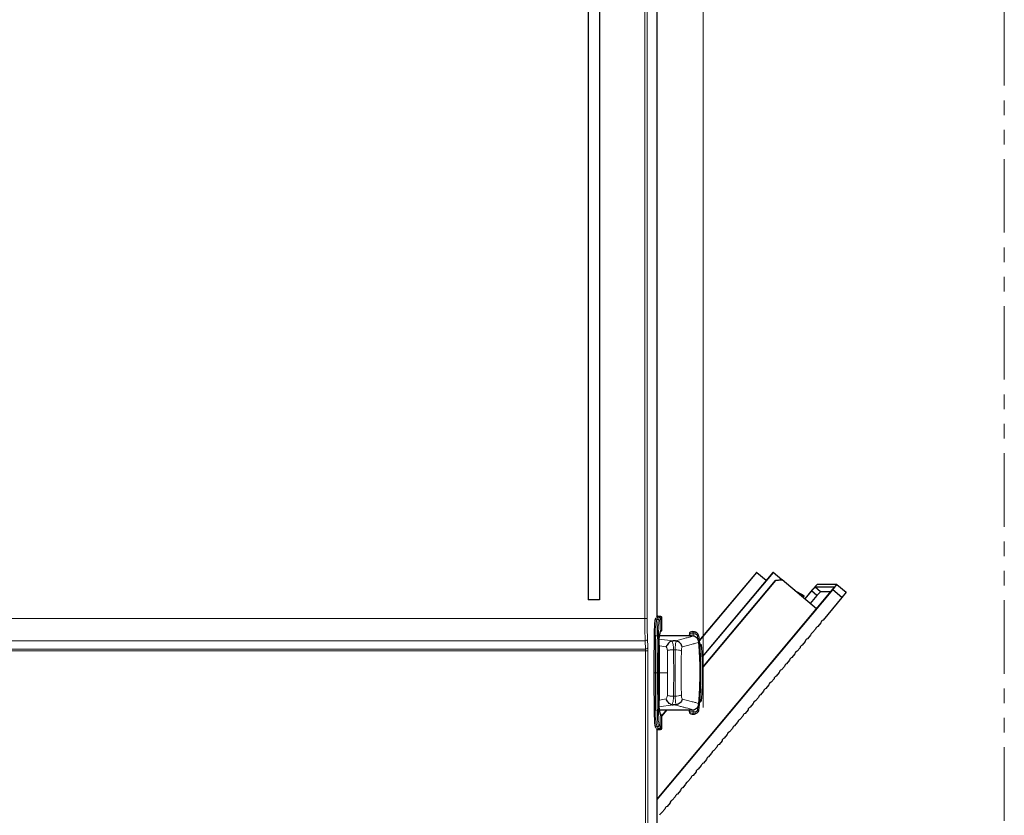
# Model space of a CAD drawing. Header units: millimetres. Extents: x 0 to 4205, y 0 to 2970.
# Tile 84 of 87: x 3145 to 3570, y 1835 to 2179. Entities that reach past the tile are written whole.
import ezdxf

# ---------------------------------------------------------------- set-up
doc = ezdxf.new("R2010")
doc.units = ezdxf.units.MM
doc.header["$LTSCALE"] = 5
doc.linetypes.add('PHANTOM', pattern=[12.7, 6.35, -1.27, 1.27, -1.27, 1.27, -1.27])
doc.styles.add('SLDTEXTSTYLE0', font='TXT', dxfattribs={"width": 0.605})
doc.dimstyles.new('SLDDIMSTYLE0', dxfattribs={"dimtxt": 12.841593, "dimasz": 16.5, "dimexe": 0, "dimexo": 0.0625, "dimgap": 3.210398, "dimtad": 1, "dimdec": 0, "dimrnd": 1e-09, "dimzin": 12, "dimdsep": 46, "dimtxsty": 'SLDTEXTSTYLE0', "dimsah": 1, "dimcen": 0.09, "dimadec": 0, "dimazin": 3, "dimtfac": 1, "dimtdec": 1, "dimtofl": 0, "dimtmove": 0, "dimatfit": 3, "dimfxl": 0, "dimfrac": 2, "dimtolj": 1, "dimtzin": 12, "dimarcsym": 0})

# ---------------------------------------------------------------- blocks, each defined once
blk = doc.blocks.new('_D')
at = {"color": 7, "linetype": 'Continuous', "lineweight": 0}
for p, q in [((3135.64, 2801.25), (3131.23, 2801.25)), ((3131.23, 2801.25), (3131.23, 2781.53)), ((3169.94, 2801.25), (3174.35, 2801.25)), ((3174.35, 2801.25), (3174.35, 2781.53)), ((2865.46, 1769.17), (2865.46, 2783.59)), ((3131.23, 2781.53), (3135.64, 2781.53)), ((3174.35, 2781.53), (3169.94, 2781.53)), ((3440.12, 1908.42), (3440.12, 2783.59)), ((2865.46, 2778.59), (3440.12, 2778.59))]:
    blk.add_line(p, q, dxfattribs=at)
at = {"color": 7, "linetype": 'Continuous', "lineweight": 18}
for points in [[(2865.46, 2778.59), (2881.96, 2776.09), (2881.96, 2781.09)], [(3440.12, 2778.59), (3423.62, 2781.09), (3423.62, 2776.09)]]:
    blk.add_solid(points, dxfattribs=at)
at = {"color": 7, "linetype": 'Continuous', "lineweight": 18, "char_height": 13.229, "attachment_point": 1, "style": 'SLDTEXTSTYLE0'}
for s, insert in [('575', (3138.09, 2821.24)), ('22,6', (3135.64, 2798.58))]:
    blk.add_mtext(s, dxfattribs=dict(at, insert=insert))

msp = doc.modelspace()

# ---------------------------------------------------------------- linework, layer by layer
at = {"color": 7, "linetype": 'PHANTOM', "lineweight": 18}
for p, q in [((3570.26, 2626.6), (3570.26, 1676.69)), ((3440.12, 1908.42), (3440.12, 1881.76))]:
    msp.add_line(p, q, dxfattribs=at)
at = {"color": 7, "linetype": 'Continuous', "lineweight": 25}
for p, q in [((3390.47, 2533.64), (3390.47, 1928.21)), ((3395.47, 2533.64), (3395.47, 1928.21)), ((3420.26, 1921.38), (3420.26, 2381.96)), ((3420.38, 1921.5), (3420.38, 2381.84)), ((3463.26, 1940.12), (3438.49, 1910.54)), ((3438.5, 1910.48), (3463.32, 1940.12)), ((3470.38, 1940.12), (3439.76, 1903.57)), ((3470.31, 1940.12), (3439.76, 1903.64)), ((3463.32, 1940.12), (3463.26, 1940.12)), ((3463.32, 1940.12), (3467.43, 1936.68)), ((3470.38, 1940.12), (3470.31, 1940.12)), ((3474.2, 1936.91), (3470.38, 1940.12)), ((3439.99, 1899.11), (3471.45, 1936.66)), ((3471.39, 1936.66), (3439.99, 1899.17)), ((3471.39, 1936.66), (3474.2, 1936.91)), ((3471.45, 1936.66), (3471.39, 1936.66)), ((3474.26, 1936.91), (3471.45, 1936.66)), ((3474.2, 1936.91), (3474.26, 1936.91)), ((3489.21, 1924.34), (3474.26, 1936.91)), ((3420.38, 1842.06), (3496.17, 1932.55)), ((3420.38, 1842.17), (3495.68, 1932.07)), ((3483.82, 1929.96), (3479.68, 1932.35)), ((3487.32, 1932.55), (3484.07, 1928.67)), ((3487.01, 1932.07), (3484.12, 1928.62)), ((3488.5, 1933.7), (3487.01, 1932.07)), ((3489.31, 1930.15), (3487.01, 1932.07)), ((3489.43, 1934.85), (3487.32, 1932.55)), ((3496.91, 1933.7), (3488.5, 1933.7)), ((3490.8, 1931.77), (3488.5, 1933.7)), ((3490.8, 1931.77), (3489.31, 1930.15)), ((3497.91, 1934.85), (3489.43, 1934.85)), ((3495.43, 1931.77), (3490.8, 1931.77)), ((3495.68, 1932.07), (3496.91, 1933.7)), ((3496.17, 1932.55), (3497.91, 1934.85)), ((3500.15, 1929.21), (3496.17, 1932.55)), ((3497.91, 1934.85), (3501.89, 1931.51)), ((3501.89, 1931.51), (3500.15, 1929.21)), ((3395.47, 1928.21), (3390.47, 1928.21)), ((3483.6, 1929.65), (3483.4, 1929.39)), ((3489.31, 1930.15), (3486.41, 1926.69)), ((3500.15, 1929.21), (3491.97, 1919.44)), ((3421.6, 1921.12), (3420.57, 1921.15)), ((3421.46, 1920.88), (3420.76, 1920.88)), ((3421.9, 1920.97), (3420.87, 1921)), ((3421.96, 1920.38), (3421.96, 1915.16)), ((3422.38, 1915.02), (3422.38, 1920.47)), ((3491.01, 1918.29), (3489.72, 1916.76)), ((3422.38, 1915.02), (3421.75, 1914.38)), ((3434.41, 1913.89), (3434.09, 1912.91)), ((3436.39, 1914.46), (3435.47, 1914.51)), ((3488.76, 1915.61), (3487.48, 1914.08)), ((3435.18, 1912.67), (3421.38, 1912.67)), ((3434.49, 1912.67), (3421.38, 1912.67)), ((3428.22, 1910.48), (3427.25, 1910.48)), ((3428.22, 1910.48), (3428.55, 1910.46)), ((3434.07, 1912.69), (3434.06, 1912.67)), ((3438.34, 1909.83), (3438.3, 1910.24)), ((3438.36, 1909.84), (3438.34, 1909.84)), ((3484.27, 1910.25), (3482.98, 1908.71)), ((3486.52, 1912.93), (3485.23, 1911.4)), ((3421.24, 1907.53), (3421.24, 1885.81)), ((3438.71, 1909.06), (3438.4, 1909.06)), ((3439.41, 1908.59), (3439.42, 1908.59)), ((3482.02, 1907.57), (3480.74, 1906.03)), ((3477.53, 1902.21), (3476.25, 1900.67)), ((3479.78, 1904.89), (3478.49, 1903.35)), ((3438.91, 1895.45), (3438.91, 1897.89)), ((3438.91, 1895.46), (3438.91, 1897.88)), ((3473.04, 1896.84), (3471.76, 1895.31)), ((3475.29, 1899.52), (3474, 1897.99)), ((3470.8, 1894.16), (3469.51, 1892.63)), ((3466.31, 1888.8), (3465.02, 1887.26)), ((3468.55, 1891.48), (3467.27, 1889.95)), ((3438.65, 1884.33), (3438.23, 1880.66)), ((3438.41, 1884.4), (3438.44, 1884.32)), ((3438.44, 1884.32), (3438.67, 1884.33)), ((3464.06, 1886.12), (3462.77, 1884.58)), ((3421.38, 1880.67), (3435.18, 1880.67)), ((3422.38, 1878.08), (3424.55, 1880.67)), ((3424.49, 1880.67), (3422.38, 1878.16)), ((3428.22, 1882.85), (3427.25, 1882.85)), ((3428.22, 1882.85), (3428.55, 1882.88)), ((3434.07, 1880.65), (3434.06, 1880.67)), ((3434.11, 1880.35), (3434.41, 1879.46)), ((3438.3, 1883.1), (3438.35, 1883.51)), ((3438.34, 1883.5), (3438.36, 1883.5)), ((3459.57, 1880.76), (3458.28, 1879.22)), ((3461.81, 1883.44), (3460.53, 1881.9)), ((3422.38, 1878.32), (3421.75, 1878.96)), ((3421.96, 1878.18), (3421.96, 1872.96)), ((3422.38, 1872.87), (3422.38, 1878.32)), ((3435.47, 1878.83), (3436.39, 1878.88)), ((3457.32, 1878.07), (3456.04, 1876.54)), ((3420.26, 1716.72), (3420.26, 1871.96)), ((3420.38, 1716.65), (3420.38, 1871.84)), ((3420.57, 1872.19), (3421.6, 1872.22)), ((3421.46, 1872.46), (3420.76, 1872.46)), ((3421.9, 1872.37), (3420.87, 1872.34)), ((3421.55, 1872.22), (3421.6, 1872.23)), ((3452.83, 1872.71), (3451.55, 1871.18)), ((3455.08, 1875.39), (3453.79, 1873.86)), ((3448.34, 1867.35), (3447.06, 1865.82)), ((3450.59, 1870.03), (3449.3, 1868.5)), ((3446.1, 1864.67), (3444.81, 1863.13)), ((3441.6, 1859.31), (3440.32, 1857.77)), ((3443.85, 1861.99), (3442.56, 1860.45)), ((3439.36, 1856.63), (3438.07, 1855.09)), ((3434.87, 1851.26), (3433.58, 1849.73)), ((3437.11, 1853.94), (3435.83, 1852.41)), ((3430.38, 1845.9), (3429.09, 1844.37)), ((3432.62, 1848.58), (3431.34, 1847.05)), ((3428.13, 1843.22), (3426.85, 1841.69)), ((3423.64, 1837.86), (3422.35, 1836.32)), ((3425.89, 1840.54), (3424.6, 1839))]:
    msp.add_line(p, q, dxfattribs=at)
at = {"color": 8, "linetype": 'Continuous', "lineweight": 18}
for p, q in [((3415, 1920.19), (3415, 2534.33)), ((3416, 2534.33), (3416, 1920.19)), ((3483.6, 1929.65), (3481.35, 1930.95)), ((3482.89, 1929.65), (3483.4, 1929.39)), ((2885.66, 1920.19), (3415, 1920.19)), ((3416, 1920.19), (3415, 1920.19)), ((3420.89, 1919.77), (3420.19, 1919.77)), ((3415.15, 1910.61), (2885.51, 1910.61)), ((3415.32, 1906.97), (3415.15, 1910.61)), ((3416.15, 1911.4), (3416.32, 1907.77)), ((3420.41, 1912.7), (3419.67, 1912.7)), ((3421.08, 1911.3), (3427.25, 1910.48)), ((3434.34, 1912.67), (3434.34, 1913.52)), ((3435.87, 1913.52), (3434.34, 1913.52)), ((3435.87, 1913.52), (3435.87, 1912.56)), ((3437.77, 1912.55), (3437.94, 1911.13)), ((3415.35, 1906.17), (2885.31, 1906.17)), ((2885.34, 1906.97), (3415.32, 1906.97)), ((3415.35, 1906.17), (3416.35, 1906.17)), ((3415.35, 1720.63), (3415.35, 1906.17)), ((3416.35, 1906.17), (3416.35, 1720.63)), ((3421.27, 1908.4), (3424.19, 1907.88)), ((3428.13, 1906.72), (3427.41, 1906.72)), ((3420.29, 1896.67), (3419.55, 1896.67)), ((3421.35, 1896.67), (3424.78, 1896.67)), ((3424.19, 1885.46), (3421.27, 1884.93)), ((3428.13, 1886.62), (3427.41, 1886.62)), ((3420.41, 1880.64), (3419.67, 1880.64)), ((3427.25, 1882.85), (3421.08, 1882.03)), ((3434.34, 1879.82), (3434.34, 1880.67)), ((3434.34, 1879.82), (3435.87, 1879.82)), ((3435.87, 1880.75), (3435.87, 1879.82)), ((3437.96, 1882.37), (3437.77, 1880.79)), ((3420.89, 1873.57), (3420.19, 1873.57))]:
    msp.add_line(p, q, dxfattribs=at)
at = {"color": 8, "linetype": 'Continuous', "lineweight": 18, "flags": 128}
for points in [[(3419.67, 1912.7), (3419.58, 1912.7), (3419.49, 1912.71), (3419.4, 1912.73), (3419.33, 1912.76), (3419.26, 1912.79), (3419.22, 1912.82), (3419.19, 1912.86), (3419.17, 1912.9)], [(3420.91, 1912.5), (3420.89, 1912.53), (3420.86, 1912.57), (3420.82, 1912.61), (3420.75, 1912.64), (3420.68, 1912.66), (3420.59, 1912.68), (3420.5, 1912.69), (3420.41, 1912.7)], [(3424.73, 1906.36), (3424.74, 1905.18), (3424.75, 1903.99), (3424.76, 1902.78), (3424.77, 1901.57), (3424.78, 1900.35), (3424.78, 1899.13), (3424.78, 1897.9), (3424.78, 1896.67)], [(3427.41, 1906.72), (3427.43, 1904.26), (3427.45, 1901.75), (3427.46, 1899.22), (3427.46, 1896.67), (3427.46, 1894.12), (3427.45, 1891.59), (3427.43, 1889.08), (3427.41, 1886.62)], [(3419.55, 1896.67), (3419.46, 1896.67), (3419.37, 1896.67), (3419.28, 1896.67), (3419.21, 1896.67), (3419.14, 1896.67), (3419.1, 1896.67), (3419.07, 1896.67), (3419.05, 1896.67)], [(3420.79, 1896.67), (3420.78, 1896.67), (3420.75, 1896.67), (3420.7, 1896.67), (3420.64, 1896.67), (3420.56, 1896.67), (3420.48, 1896.67), (3420.39, 1896.67), (3420.29, 1896.67)], [(3424.78, 1896.67), (3424.78, 1895.44), (3424.78, 1894.21), (3424.78, 1892.99), (3424.77, 1891.77), (3424.76, 1890.55), (3424.75, 1889.35), (3424.74, 1888.16), (3424.73, 1886.97)], [(3419.67, 1880.64), (3419.58, 1880.64), (3419.49, 1880.63), (3419.4, 1880.61), (3419.33, 1880.58), (3419.26, 1880.55), (3419.22, 1880.52), (3419.19, 1880.48), (3419.17, 1880.44)], [(3420.91, 1880.85), (3420.89, 1880.81), (3420.86, 1880.77), (3420.82, 1880.74), (3420.75, 1880.7), (3420.68, 1880.68), (3420.59, 1880.66), (3420.5, 1880.65), (3420.41, 1880.64)]]:
    msp.add_lwpolyline(points, dxfattribs=at)
at = {"color": 8, "linetype": 'Continuous', "lineweight": 18}
for centre, radius, start, end in [((3420.19, 1920.28), 0.501, 180.3177, 269.8888), ((3420.89, 1919.27), 0.501, 0.3177, 89.8888), ((3415.22, 1911.54), 0.94, 265.7392, 351.5191), ((3415.39, 1907.91), 0.94, 265.7392, 351.5191), ((3420.19, 1873.07), 0.501, 90.1112, 179.6823), ((3420.89, 1874.07), 0.501, 270.1112, 359.6823)]:
    msp.add_arc(centre, radius, start, end, dxfattribs=at)
at = {"color": 7, "linetype": 'Continuous', "lineweight": 25}
for centre, radius, start, end in [((3492.48, 1918.03), 1.5, 110.1353, 169.97), ((3487.99, 1912.67), 1.5, 110.1353, 169.97), ((3490.24, 1915.35), 1.5, 110.1353, 169.97), ((3403.37, 1907.96), 17.88, 358.6152, 4.997), ((3485.75, 1909.99), 1.5, 110.1353, 169.97), ((3481.26, 1904.63), 1.5, 110.1353, 169.97), ((3483.5, 1907.31), 1.5, 110.1353, 169.97), ((3479.01, 1901.94), 1.5, 110.1353, 169.97), ((3474.52, 1896.58), 1.5, 110.1353, 169.97), ((3476.76, 1899.26), 1.5, 110.1353, 169.97), ((3470.03, 1891.22), 1.5, 110.1353, 169.97), ((3472.27, 1893.9), 1.5, 110.1353, 169.97), ((3467.78, 1888.54), 1.5, 110.1353, 169.97), ((3403.37, 1885.38), 17.88, 355.003, 1.3848), ((3463.29, 1883.18), 1.5, 110.1353, 169.97), ((3465.54, 1885.86), 1.5, 110.1353, 169.97), ((3461.05, 1880.5), 1.5, 110.1353, 169.97), ((3456.55, 1875.13), 1.5, 110.1353, 169.97), ((3458.8, 1877.81), 1.5, 110.1353, 169.97), ((3454.31, 1872.45), 1.5, 110.1353, 169.97), ((3449.82, 1867.09), 1.5, 110.1353, 169.97), ((3452.06, 1869.77), 1.5, 110.1353, 169.97), ((3445.33, 1861.73), 1.5, 110.1353, 169.97), ((3447.57, 1864.41), 1.5, 110.1353, 169.97), ((3443.08, 1859.05), 1.5, 110.1353, 169.97), ((3438.59, 1853.68), 1.5, 110.1353, 169.97), ((3440.84, 1856.36), 1.5, 110.1353, 169.97), ((3436.34, 1851), 1.5, 110.1353, 169.97), ((3431.85, 1845.64), 1.5, 110.1353, 169.97), ((3434.1, 1848.32), 1.5, 110.1353, 169.97), ((3427.36, 1840.28), 1.5, 110.1353, 169.97), ((3429.61, 1842.96), 1.5, 110.1353, 169.97), ((3425.12, 1837.6), 1.5, 110.1353, 169.97), ((3422.87, 1834.92), 1.5, 110.1353, 169.97)]:
    msp.add_arc(centre, radius, start, end, dxfattribs=at)
for centre, major_axis, ratio, start_param, end_param in [((3483.59, 1929.59), (0.33, 0.392), 0.04561, 2.132712, 2.459393), ((3483.3, 1929.34), (0.523, 0.622), 0.046058, 5.27402, 6.321899)]:
    msp.add_ellipse(centre, major_axis=major_axis, ratio=ratio, start_param=start_param, end_param=end_param, dxfattribs=at)
at = {"color": 8, "linetype": 'Continuous', "lineweight": 18}
for centre, major_axis, ratio, start_param, end_param in [((3415.38, 1920.19), (0, 12), 0.032011, 1.570796, 2.495821), ((3416.38, 1920.19), (0, 11), 0.034921, 1.570796, 2.495821), ((3420.75, 1588.67), (0, 333), 0.034921, 0.042181, 0.091739), ((3421.25, 1588.67), (0, 332.5), 0.034973, 0.042192, 0.091739), ((3421.95, 1588.67), (0, 332.5), 0.034868, 0.042192, 0.091739), ((3422.45, 1588.67), (0, 332), 0.034921, 0.042203, 0.091739), ((3415.28, 1906.17), (0, 1), 0.069842, 4.712389, 5.637413), ((3416.28, 1906.17), (0, 2), 0.034921, 4.712389, 5.637413), ((3420.75, 2204.67), (0, 333), 0.034921, 3.049854, 3.099412), ((3421.25, 2204.67), (0, 332.5), 0.034973, 3.049854, 3.099401), ((3421.95, 2204.67), (0, 332.5), 0.034868, 3.049854, 3.099401), ((3422.45, 2204.67), (0, 332), 0.034921, 3.049854, 3.09939)]:
    msp.add_ellipse(centre, major_axis=major_axis, ratio=ratio, start_param=start_param, end_param=end_param, dxfattribs=at)
at = {"color": 7, "linetype": 'Continuous', "lineweight": 25}
for points, knots in [([(3419.17, 1912.9), (3419.19, 1913.89), (3419.23, 1915.86), (3419.32, 1917.75), (3419.42, 1918.9), (3419.54, 1919.79), (3419.63, 1920.08), (3419.69, 1920.27)], [0, 0, 0, 0, 0.1959804, 0.391396, 0.5459197, 0.7009275, 1, 1, 1, 1]), ([(3420.26, 1921.38), (3420.27, 1921.32), (3420.28, 1921.21), (3420.36, 1921.06), (3420.49, 1920.95), (3420.63, 1920.89), (3420.72, 1920.88), (3420.76, 1920.88)], [0, 0, 0, 0, 0.214846, 0.429701, 0.644354, 0.858876, 1, 1, 1, 1]), ([(3420.87, 1921), (3420.81, 1921.01), (3420.7, 1921.03), (3420.55, 1921.12), (3420.44, 1921.25), (3420.39, 1921.39), (3420.38, 1921.47), (3420.38, 1921.5)], [0, 0, 0, 0, 0.21972, 0.439435, 0.659252, 0.879075, 1, 1, 1, 1]), ([(3421.46, 1920.88), (3421.52, 1920.87), (3421.63, 1920.86), (3421.78, 1920.77), (3421.89, 1920.65), (3421.95, 1920.51), (3421.96, 1920.41), (3421.96, 1920.38)], [0, 0, 0, 0, 0.2146951, 0.4293971, 0.6439527, 0.8584918, 1, 1, 1, 1]), ([(3422.13, 1920.9), (3422.02, 1920.98), (3421.88, 1921.08), (3421.75, 1921.08), (3421.71, 1921.09)], [0, 0, 0, 0, 0.722449, 1, 1, 1, 1]), ([(3422.38, 1920.47), (3422.38, 1920.52), (3422.37, 1920.64), (3422.28, 1920.79), (3422.15, 1920.9), (3422.02, 1920.96), (3421.93, 1920.96), (3421.9, 1920.97)], [0, 0, 0, 0, 0.219616, 0.439225, 0.658977, 0.878816, 1, 1, 1, 1]), ([(3422.2, 1920.85), (3422.2, 1920.86), (3422.19, 1920.87), (3422.17, 1920.88), (3422.16, 1920.88)], [0, 0, 0, 0, 0.5392596, 1, 1, 1, 1]), ([(3421.41, 1912.99), (3421.48, 1913.31), (3421.66, 1914.13), (3421.85, 1914.77), (3421.96, 1915.16)], [0, 0, 0, 0, 0.379623, 1, 1, 1, 1]), ([(3434.34, 1913.52), (3434.35, 1913.66), (3434.38, 1913.92), (3434.61, 1914.25), (3434.94, 1914.48), (3435.21, 1914.51), (3435.34, 1914.52)], [0, 0, 0, 0, 0.2499847, 0.5, 0.7500153, 1, 1, 1, 1]), ([(3435.34, 1914.52), (3435.37, 1914.52), (3435.42, 1914.53), (3435.46, 1914.51), (3435.47, 1914.51)], [0, 0, 0, 0, 0.822663, 1, 1, 1, 1]), ([(3435.45, 1914.51), (3435.58, 1914.51), (3435.85, 1914.49), (3436.12, 1914.48), (3436.25, 1914.47)], [0, 0, 0, 0, 0.499291, 1, 1, 1, 1]), ([(3438.2, 1912.65), (3438.15, 1912.88), (3438.05, 1913.34), (3437.63, 1913.88), (3437.1, 1914.27), (3436.7, 1914.36), (3436.49, 1914.4)], [0, 0, 0, 0, 0.256711, 0.506272, 0.751959, 1, 1, 1, 1]), ([(3419.05, 1896.67), (3419.06, 1898.07), (3419.06, 1900.88), (3419.08, 1905.01), (3419.12, 1909.05), (3419.16, 1911.61), (3419.17, 1912.9)], [0, 0, 0, 0, 0.251792, 0.503587, 0.750462, 1, 1, 1, 1]), ([(3421.04, 1896.67), (3421.04, 1898.17), (3421.04, 1901.14), (3421.07, 1905.53), (3421.11, 1908.31), (3421.13, 1909.71)], [0, 0, 0, 0, 0.33597, 0.666265, 1, 1, 1, 1]), ([(3421.27, 1908.4), (3421.26, 1908.63), (3421.25, 1909.1), (3421.23, 1909.85), (3421.17, 1910.85), (3421.12, 1911.12), (3421.08, 1911.3)], [0, 0, 0, 0, 0.12538, 0.251284, 0.501615, 1, 1, 1, 1]), ([(3421.13, 1909.71), (3421.13, 1909.83), (3421.13, 1910.21), (3421.16, 1910.9), (3421.2, 1911.46), (3421.23, 1911.8), (3421.25, 1911.99), (3421.28, 1912.27), (3421.32, 1912.55), (3421.37, 1912.82), (3421.4, 1912.94), (3421.41, 1912.99)], [0, 0, 0, 0, 0.044349, 0.137238, 0.323156, 0.440914, 0.470333, 0.529174, 0.764643, 0.882323, 1, 1, 1, 1]), ([(3426.62, 1910.41), (3426.36, 1910.31), (3425.85, 1910.1), (3425.16, 1909.51), (3424.58, 1908.76), (3424.32, 1908.17), (3424.19, 1907.88)], [0, 0, 0, 0, 0.25324, 0.500334, 0.750349, 1, 1, 1, 1]), ([(3426.62, 1910.41), (3426.72, 1910.43), (3426.91, 1910.48), (3427.14, 1910.48), (3427.25, 1910.48)], [0, 0, 0, 0, 0.498101, 1, 1, 1, 1]), ([(3431.17, 1907.91), (3431.09, 1908.17), (3430.92, 1908.72), (3430.38, 1909.5), (3429.58, 1910.18), (3428.9, 1910.36), (3428.55, 1910.46)], [0, 0, 0, 0, 0.211513, 0.449617, 0.712945, 1, 1, 1, 1]), ([(3438.34, 1909.99), (3438.23, 1910.39), (3438.03, 1911.18), (3437.22, 1912.03), (3436.26, 1912.56), (3435.57, 1912.63), (3435.22, 1912.67)], [0, 0, 0, 0, 0.252508, 0.502908, 0.751789, 1, 1, 1, 1]), ([(3438.2, 1912.65), (3438.2, 1912.65), (3438.23, 1912.67), (3438.23, 1912.67), (3438.23, 1912.68)], [0, 0, 0, 0, 0.05752, 1, 1, 1, 1]), ([(3438.23, 1912.68), (3438.32, 1911.96), (3438.47, 1910.75), (3438.6, 1909.54), (3438.65, 1909.06)], [0, 0, 0, 0, 0.5979828, 1, 1, 1, 1]), ([(3438.6, 1906.09), (3438.56, 1906.62), (3438.49, 1907.67), (3438.41, 1908.87), (3438.37, 1909.68), (3438.36, 1909.78), (3438.36, 1909.84)], [0, 0, 0, 0, 0.249434, 0.499076, 0.749008, 1, 1, 1, 1]), ([(3421.35, 1896.67), (3421.35, 1898.69), (3421.34, 1902.73), (3421.29, 1906.51), (3421.27, 1908.4)], [0, 0, 0, 0, 0.4999674, 1, 1, 1, 1]), ([(3438.91, 1897.89), (3438.89, 1899.29), (3438.85, 1902.08), (3438.68, 1904.76), (3438.6, 1906.09)], [0, 0, 0, 0, 0.499965, 1, 1, 1, 1]), ([(3438.71, 1909.06), (3438.86, 1909.05), (3439.02, 1909.05), (3439, 1909.05), (3439, 1909.05)], [0, 0, 0, 0, 0.939603, 1, 1, 1, 1]), ([(3439.52, 1908.59), (3439.49, 1908.68), (3439.41, 1908.98), (3439.16, 1908.99), (3438.98, 1909)], [0, 0, 0, 0, 0.307663, 1, 1, 1, 1]), ([(3439.5, 1884.63), (3439.81, 1888.65), (3440.42, 1896.69), (3439.81, 1904.73), (3439.5, 1908.75)], [0, 0, 0, 0, 0.500002, 1, 1, 1, 1]), ([(3419.17, 1880.44), (3419.16, 1881.74), (3419.12, 1884.34), (3419.08, 1888.4), (3419.06, 1892.52), (3419.06, 1895.28), (3419.05, 1896.67)], [0, 0, 0, 0, 0.251793, 0.503586, 0.750462, 1, 1, 1, 1]), ([(3421.13, 1883.63), (3421.11, 1885), (3421.07, 1887.72), (3421.04, 1892.11), (3421.04, 1895.11), (3421.04, 1896.67)], [0, 0, 0, 0, 0.327717, 0.650165, 1, 1, 1, 1]), ([(3421.27, 1884.93), (3421.29, 1886.83), (3421.34, 1890.61), (3421.35, 1894.65), (3421.35, 1896.67)], [0, 0, 0, 0, 0.500033, 1, 1, 1, 1]), ([(3438.6, 1887.26), (3438.68, 1888.6), (3438.84, 1891.28), (3438.89, 1894.06), (3438.91, 1895.45)], [0, 0, 0, 0, 0.500897, 1, 1, 1, 1]), ([(3421.16, 1882.62), (3421.17, 1882.68), (3421.19, 1882.85), (3421.23, 1883.5), (3421.25, 1884.24), (3421.26, 1884.71), (3421.27, 1884.93)], [0, 0, 0, 0, 0.208748, 0.603908, 0.811656, 1, 1, 1, 1]), ([(3426.62, 1882.93), (3426.37, 1883.03), (3425.87, 1883.22), (3425.18, 1883.81), (3424.59, 1884.56), (3424.32, 1885.16), (3424.19, 1885.46)], [0, 0, 0, 0, 0.24525, 0.493572, 0.745107, 1, 1, 1, 1]), ([(3431.17, 1885.43), (3431.07, 1885.11), (3430.87, 1884.49), (3430.25, 1883.7), (3429.46, 1883.11), (3428.85, 1882.95), (3428.55, 1882.88)], [0, 0, 0, 0, 0.256497, 0.500407, 0.753241, 1, 1, 1, 1]), ([(3438.36, 1883.58), (3438.36, 1883.62), (3438.37, 1883.72), (3438.41, 1884.48), (3438.49, 1885.68), (3438.56, 1886.73), (3438.6, 1887.26)], [0, 0, 0, 0, 0.188753, 0.458864, 0.728961, 1, 1, 1, 1]), ([(3438.67, 1884.33), (3438.7, 1884.33), (3438.8, 1884.34), (3439.23, 1884.3), (3439.4, 1884.6), (3439.48, 1884.74)], [0, 0, 0, 0, 0.228011, 0.640085, 1, 1, 1, 1]), ([(3419.69, 1873.07), (3419.64, 1873.2), (3419.55, 1873.48), (3419.44, 1874.22), (3419.35, 1875.3), (3419.27, 1876.76), (3419.21, 1878.56), (3419.18, 1880.01), (3419.17, 1880.44)], [0, 0, 0, 0, 0.221607, 0.44358, 0.581512, 0.719096, 0.916166, 1, 1, 1, 1]), ([(3421.41, 1880.35), (3421.39, 1880.46), (3421.35, 1880.62), (3421.29, 1881), (3421.24, 1881.41), (3421.18, 1882.11), (3421.14, 1882.76), (3421.13, 1883.37), (3421.13, 1883.63)], [0, 0, 0, 0, 0.229196, 0.305534, 0.607924, 0.764917, 0.90267, 1, 1, 1, 1]), ([(3421.96, 1878.18), (3421.85, 1878.57), (3421.66, 1879.21), (3421.48, 1880.03), (3421.41, 1880.35)], [0, 0, 0, 0, 0.620375, 1, 1, 1, 1]), ([(3426.62, 1882.93), (3426.72, 1882.9), (3426.91, 1882.86), (3427.14, 1882.85), (3427.25, 1882.85)], [0, 0, 0, 0, 0.498101, 1, 1, 1, 1]), ([(3435.34, 1878.82), (3435.21, 1878.84), (3434.94, 1878.87), (3434.61, 1879.1), (3434.38, 1879.42), (3434.35, 1879.69), (3434.34, 1879.82)], [0, 0, 0, 0, 0.2499847, 0.5, 0.7500153, 1, 1, 1, 1]), ([(3435.23, 1880.67), (3435.49, 1880.69), (3435.99, 1880.72), (3436.9, 1881.07), (3437.94, 1881.93), (3438.2, 1882.85), (3438.33, 1883.32)], [0, 0, 0, 0, 0.2497771, 0.4967172, 0.7457365, 1, 1, 1, 1]), ([(3438.23, 1880.66), (3438.16, 1880.41), (3438.04, 1879.91), (3437.54, 1879.34), (3436.99, 1878.99), (3436.6, 1878.93), (3436.44, 1878.91)], [0, 0, 0, 0, 0.282656, 0.55353, 0.815889, 1, 1, 1, 1]), ([(3436.49, 1878.94), (3436.69, 1878.98), (3437.1, 1879.07), (3437.63, 1879.46), (3438.05, 1880), (3438.15, 1880.46), (3438.2, 1880.69)], [0, 0, 0, 0, 0.246804, 0.492304, 0.742089, 1, 1, 1, 1]), ([(3435.47, 1878.84), (3435.46, 1878.83), (3435.42, 1878.81), (3435.37, 1878.82), (3435.34, 1878.82)], [0, 0, 0, 0, 0.177337, 1, 1, 1, 1]), ([(3436.25, 1878.87), (3436.08, 1878.86), (3435.81, 1878.85), (3435.54, 1878.83), (3435.45, 1878.83)], [0, 0, 0, 0, 0.637193, 1, 1, 1, 1]), ([(3436.49, 1878.95), (3436.47, 1878.93), (3436.4, 1878.86), (3436.32, 1878.87), (3436.25, 1878.87)], [0, 0, 0, 0, 0.21204, 1, 1, 1, 1]), ([(3420.76, 1872.46), (3420.7, 1872.46), (3420.59, 1872.45), (3420.44, 1872.36), (3420.33, 1872.23), (3420.27, 1872.09), (3420.26, 1872), (3420.26, 1871.96)], [0, 0, 0, 0, 0.214695, 0.429397, 0.643953, 0.858492, 1, 1, 1, 1]), ([(3420.38, 1871.84), (3420.39, 1871.89), (3420.4, 1872.01), (3420.49, 1872.16), (3420.61, 1872.27), (3420.75, 1872.33), (3420.84, 1872.33), (3420.87, 1872.34)], [0, 0, 0, 0, 0.219616, 0.439226, 0.658979, 0.878819, 1, 1, 1, 1]), ([(3421.96, 1872.96), (3421.96, 1872.91), (3421.95, 1872.79), (3421.86, 1872.65), (3421.73, 1872.53), (3421.59, 1872.47), (3421.5, 1872.47), (3421.46, 1872.46)], [0, 0, 0, 0, 0.214846, 0.4297, 0.644354, 0.858876, 1, 1, 1, 1]), ([(3421.68, 1872.25), (3421.73, 1872.25), (3421.88, 1872.26), (3422.09, 1872.39), (3422.16, 1872.46), (3422.19, 1872.48)], [0, 0, 0, 0, 0.241318, 0.790801, 1, 1, 1, 1]), ([(3421.9, 1872.37), (3421.96, 1872.38), (3422.07, 1872.4), (3422.22, 1872.49), (3422.33, 1872.62), (3422.38, 1872.76), (3422.38, 1872.84), (3422.38, 1872.87)], [0, 0, 0, 0, 0.219719, 0.439434, 0.659252, 0.879075, 1, 1, 1, 1])]:
    msp.add_open_spline(points, degree=3, knots=knots, dxfattribs=at)
at = {"color": 8, "linetype": 'Continuous', "lineweight": 18}
for points, knots in [([(3420.19, 1919.77), (3420.19, 1919.77), (3420.13, 1919.62), (3420.04, 1919.3), (3419.92, 1918.43), (3419.82, 1917.33), (3419.74, 1915.49), (3419.69, 1913.68), (3419.67, 1912.7), (3419.67, 1912.7)], [0, 0, 0, 0, 0.000004, 0.304988, 0.458657, 0.615314, 0.807984, 0.999996, 1, 1, 1, 1]), ([(3420.41, 1912.7), (3420.41, 1912.7), (3420.42, 1913.69), (3420.46, 1915.51), (3420.54, 1917.34), (3420.63, 1918.43), (3420.7, 1918.97), (3420.79, 1919.45), (3420.84, 1919.66), (3420.89, 1919.77), (3420.89, 1919.77)], [0, 0, 0, 0, 0.000004, 0.194164, 0.386341, 0.539719, 0.693577, 0.767765, 0.999996, 1, 1, 1, 1]), ([(3420.57, 1921.15), (3420.6, 1921.14), (3420.67, 1921.13), (3420.77, 1921.08), (3420.83, 1921.04), (3420.86, 1921.01), (3420.87, 1921)], [0, 0, 0, 0, 0.38939, 0.694685, 0.946865, 1, 1, 1, 1]), ([(3421.39, 1919.28), (3421.33, 1919.09), (3421.24, 1918.81), (3421.13, 1917.96), (3421.04, 1916.9), (3420.96, 1915.18), (3420.92, 1913.39), (3420.91, 1912.5)], [0, 0, 0, 0, 0.312664, 0.466973, 0.620787, 0.810082, 1, 1, 1, 1]), ([(3421.9, 1920.97), (3421.9, 1920.97), (3421.83, 1921.02), (3421.73, 1921.09), (3421.64, 1921.1), (3421.6, 1921.11)], [0, 0, 0, 0, 0.053752, 0.610555, 1, 1, 1, 1]), ([(3435.47, 1914.51), (3435.5, 1914.5), (3435.55, 1914.47), (3435.64, 1914.39), (3435.72, 1914.28), (3435.79, 1914.11), (3435.84, 1913.95), (3435.87, 1913.74), (3435.87, 1913.61), (3435.87, 1913.52)], [0, 0, 0, 0, 0.115619, 0.235113, 0.410414, 0.540183, 0.705244, 0.825888, 1, 1, 1, 1]), ([(3436.25, 1914.47), (3436.34, 1914.46), (3436.5, 1914.45), (3436.68, 1914.18), (3436.78, 1913.84), (3436.78, 1913.6), (3436.79, 1913.47)], [0, 0, 0, 0, 0.279556, 0.559157, 0.779588, 1, 1, 1, 1]), ([(3419.67, 1912.7), (3419.67, 1912.7), (3419.65, 1911.46), (3419.62, 1908.9), (3419.58, 1904.92), (3419.56, 1900.83), (3419.56, 1898.06), (3419.55, 1896.67)], [0, 0, 0, 0, 0.000004, 0.246877, 0.496412, 0.748208, 1, 1, 1, 1]), ([(3420.29, 1896.67), (3420.29, 1896.67), (3420.29, 1898.09), (3420.29, 1900.93), (3420.32, 1905.05), (3420.36, 1909), (3420.39, 1911.48), (3420.41, 1912.7), (3420.41, 1912.7)], [0, 0, 0, 0, 0.000004, 0.258257, 0.516509, 0.758253, 0.999996, 1, 1, 1, 1]), ([(3420.91, 1912.5), (3420.89, 1911.29), (3420.85, 1908.85), (3420.82, 1904.95), (3420.79, 1900.88), (3420.79, 1898.07), (3420.79, 1896.67)], [0, 0, 0, 0, 0.240516, 0.483492, 0.741743, 1, 1, 1, 1]), ([(3426.62, 1910.41), (3426.73, 1910.22), (3426.95, 1909.84), (3427.19, 1908.99), (3427.37, 1907.96), (3427.4, 1907.13), (3427.41, 1906.72)], [0, 0, 0, 0, 0.247068, 0.482062, 0.743335, 1, 1, 1, 1]), ([(3428.55, 1910.46), (3428.49, 1910.26), (3428.37, 1909.88), (3428.24, 1909), (3428.15, 1907.95), (3428.13, 1907.13), (3428.13, 1906.72)], [0, 0, 0, 0, 0.2545069, 0.4937857, 0.7494532, 1, 1, 1, 1]), ([(3435.18, 1912.67), (3435.22, 1912.67), (3435.3, 1912.66), (3435.38, 1912.62), (3435.35, 1912.56), (3435.21, 1912.48), (3434.96, 1912.37), (3434.57, 1912.25), (3433.84, 1912.03), (3432.55, 1911.68), (3430.55, 1911.15), (3429, 1910.71), (3428.22, 1910.48)], [0, 0, 0, 0, 0.0728131, 0.1442594, 0.2162213, 0.2869348, 0.3580074, 0.428261, 0.5006145, 0.6659886, 0.8318497, 1, 1, 1, 1]), ([(3438.33, 1910.02), (3438.33, 1910.02), (3438.39, 1909.99), (3438.1, 1909.83), (3437.11, 1909.53), (3435.49, 1909.1), (3433.48, 1908.57), (3431.94, 1908.13), (3431.17, 1907.91)], [0, 0, 0, 0, 0.00441, 0.205535, 0.407113, 0.606888, 0.804248, 1, 1, 1, 1]), ([(3434.07, 1912.69), (3434.12, 1912.86), (3434.21, 1913.15), (3434.3, 1913.41), (3434.34, 1913.52)], [0, 0, 0, 0, 0.560012, 1, 1, 1, 1]), ([(3436.79, 1913.47), (3436.61, 1913.48), (3436.31, 1913.5), (3436, 1913.52), (3435.87, 1913.52)], [0, 0, 0, 0, 0.564876, 1, 1, 1, 1]), ([(3437.77, 1912.55), (3437.73, 1912.69), (3437.65, 1912.98), (3437.38, 1913.26), (3437.08, 1913.43), (3436.89, 1913.46), (3436.79, 1913.47)], [0, 0, 0, 0, 0.2780264, 0.55827, 0.7794029, 1, 1, 1, 1]), ([(3437.77, 1912.55), (3437.83, 1912.56), (3437.97, 1912.59), (3438.12, 1912.62), (3438.17, 1912.64), (3438.2, 1912.65)], [0, 0, 0, 0, 0.340249, 0.680507, 1, 1, 1, 1]), ([(3424.19, 1907.88), (3424.36, 1907.66), (3424.65, 1907.27), (3424.71, 1906.64), (3424.73, 1906.36)], [0, 0, 0, 0, 0.555479, 1, 1, 1, 1]), ([(3428.13, 1906.72), (3428.1, 1905.1), (3428.04, 1901.8), (3428.03, 1896.66), (3428.04, 1891.51), (3428.1, 1888.23), (3428.13, 1886.62)], [0, 0, 0, 0, 0.245682, 0.501177, 0.754932, 1, 1, 1, 1]), ([(3430.78, 1906.12), (3430.63, 1906.21), (3430.33, 1906.38), (3429.43, 1906.62), (3428.62, 1906.68), (3428.13, 1906.72)], [0, 0, 0, 0, 0.280756, 0.561522, 1, 1, 1, 1]), ([(3430.78, 1906.12), (3430.76, 1904.57), (3430.7, 1901.46), (3430.69, 1896.66), (3430.7, 1891.85), (3430.76, 1888.76), (3430.78, 1887.21)], [0, 0, 0, 0, 0.250305, 0.501179, 0.750367, 1, 1, 1, 1]), ([(3431.17, 1907.91), (3431.06, 1907.68), (3430.91, 1907.35), (3430.81, 1906.68), (3430.79, 1906.31), (3430.78, 1906.12)], [0, 0, 0, 0, 0.499217, 0.750191, 1, 1, 1, 1]), ([(3438.41, 1908.92), (3438.4, 1908.89), (3438.38, 1908.81), (3438.37, 1908.23), (3438.4, 1907.29), (3438.44, 1906.44), (3438.46, 1906.01)], [0, 0, 0, 0, 0.151551, 0.430726, 0.708251, 1, 1, 1, 1]), ([(3439, 1909.05), (3439, 1909.04), (3439, 1909.03), (3438.66, 1909.03), (3438.44, 1909.02)], [0, 0, 0, 0, 0.373064, 1, 1, 1, 1]), ([(3438.93, 1908.57), (3438.92, 1908.63), (3438.9, 1908.75), (3438.78, 1908.9), (3438.62, 1909), (3438.5, 1909.01), (3438.44, 1909.02)], [0, 0, 0, 0, 0.2499888, 0.5000014, 0.7500133, 1, 1, 1, 1]), ([(3438.46, 1906.01), (3438.53, 1906.01), (3438.66, 1906.01), (3438.81, 1905.97), (3438.91, 1905.93), (3438.93, 1905.9), (3438.94, 1905.88)], [0, 0, 0, 0, 0.279661, 0.55935, 0.77968, 1, 1, 1, 1]), ([(3438.93, 1908.57), (3438.91, 1908.53), (3438.87, 1908.46), (3438.86, 1907.88), (3438.88, 1907.01), (3438.92, 1906.26), (3438.94, 1905.88)], [0, 0, 0, 0, 0.2497656, 0.4996436, 0.7497248, 1, 1, 1, 1]), ([(3439.42, 1908.59), (3439.45, 1908.59), (3439.6, 1908.58), (3439.23, 1908.58), (3438.93, 1908.57)], [0, 0, 0, 0, 0.18714, 1, 1, 1, 1]), ([(3438.94, 1905.88), (3439.01, 1904.38), (3439.16, 1901.37), (3439.22, 1896.66), (3439.16, 1891.95), (3439.01, 1888.95), (3438.94, 1887.45)], [0, 0, 0, 0, 0.24994, 0.500004, 0.749955, 1, 1, 1, 1]), ([(3419.55, 1896.67), (3419.55, 1896.67), (3419.55, 1895.31), (3419.56, 1892.58), (3419.58, 1888.51), (3419.62, 1884.5), (3419.65, 1881.91), (3419.67, 1880.64), (3419.67, 1880.64)], [0, 0, 0, 0, 0.000004, 0.246878, 0.496414, 0.748209, 0.999996, 1, 1, 1, 1]), ([(3420.41, 1880.64), (3420.41, 1880.64), (3420.39, 1881.94), (3420.35, 1884.6), (3420.32, 1888.64), (3420.29, 1892.68), (3420.29, 1895.34), (3420.29, 1896.67)], [0, 0, 0, 0, 0.000004, 0.258255, 0.516505, 0.758253, 1, 1, 1, 1]), ([(3420.79, 1896.67), (3420.79, 1895.36), (3420.79, 1892.74), (3420.82, 1888.75), (3420.85, 1884.75), (3420.89, 1882.15), (3420.91, 1880.85)], [0, 0, 0, 0, 0.240519, 0.483497, 0.741748, 1, 1, 1, 1]), ([(3438.71, 1896), (3438.71, 1895.54), (3438.7, 1894.43), (3438.68, 1893.03), (3438.65, 1891.79), (3438.62, 1890.88), (3438.58, 1889.98), (3438.55, 1889.09), (3438.5, 1888.2), (3438.47, 1887.61), (3438.46, 1887.32)], [0, 0, 0, 0, 0.155836, 0.373797, 0.477365, 0.58125, 0.685455, 0.78998, 0.894828, 1, 1, 1, 1]), ([(3424.73, 1886.97), (3424.69, 1886.62), (3424.63, 1886), (3424.32, 1885.62), (3424.19, 1885.46)], [0, 0, 0, 0, 0.563476, 1, 1, 1, 1]), ([(3427.41, 1886.62), (3427.4, 1886.21), (3427.37, 1885.38), (3427.19, 1884.35), (3426.95, 1883.49), (3426.73, 1883.12), (3426.62, 1882.93)], [0, 0, 0, 0, 0.256283, 0.517196, 0.752466, 1, 1, 1, 1]), ([(3430.78, 1887.21), (3430.63, 1887.13), (3430.33, 1886.96), (3429.43, 1886.71), (3428.62, 1886.65), (3428.13, 1886.62)], [0, 0, 0, 0, 0.2807557, 0.561522, 1, 1, 1, 1]), ([(3428.13, 1886.62), (3428.13, 1886.21), (3428.15, 1885.38), (3428.24, 1884.34), (3428.37, 1883.46), (3428.49, 1883.07), (3428.55, 1882.88)], [0, 0, 0, 0, 0.2508619, 0.5069125, 0.7458563, 1, 1, 1, 1]), ([(3430.78, 1887.21), (3430.79, 1887.03), (3430.81, 1886.65), (3430.91, 1885.99), (3431.06, 1885.65), (3431.17, 1885.43)], [0, 0, 0, 0, 0.251525, 0.500994, 1, 1, 1, 1]), ([(3431.17, 1885.43), (3431.94, 1885.21), (3433.48, 1884.77), (3435.49, 1884.24), (3437.11, 1883.81), (3438.1, 1883.5), (3438.39, 1883.34), (3438.33, 1883.32), (3438.33, 1883.32)], [0, 0, 0, 0, 0.195719, 0.393055, 0.592802, 0.794347, 0.995432, 1, 1, 1, 1]), ([(3438.46, 1887.32), (3438.44, 1886.86), (3438.4, 1886.09), (3438.38, 1885.27), (3438.38, 1884.74), (3438.39, 1884.45), (3438.41, 1884.41), (3438.41, 1884.4)], [0, 0, 0, 0, 0.311971, 0.515571, 0.721299, 0.92926, 1, 1, 1, 1]), ([(3438.94, 1884.77), (3438.92, 1884.71), (3438.9, 1884.59), (3438.78, 1884.44), (3438.62, 1884.34), (3438.5, 1884.33), (3438.44, 1884.32)], [0, 0, 0, 0, 0.249988, 0.5, 0.750012, 1, 1, 1, 1]), ([(3438.94, 1887.45), (3438.93, 1887.42), (3438.9, 1887.38), (3438.77, 1887.34), (3438.62, 1887.32), (3438.51, 1887.32), (3438.46, 1887.32)], [0, 0, 0, 0, 0.279659, 0.559346, 0.779679, 1, 1, 1, 1]), ([(3438.94, 1887.45), (3438.92, 1887.02), (3438.88, 1886.18), (3438.86, 1885.34), (3438.88, 1884.86), (3438.92, 1884.8), (3438.94, 1884.77)], [0, 0, 0, 0, 0.281274, 0.560812, 0.780545, 1, 1, 1, 1]), ([(3438.94, 1884.77), (3439.23, 1884.78), (3439.6, 1884.78), (3439.45, 1884.79), (3439.43, 1884.79)], [0, 0, 0, 0, 0.81404, 1, 1, 1, 1]), ([(3419.67, 1880.64), (3419.67, 1880.64), (3419.68, 1880.23), (3419.71, 1878.87), (3419.77, 1877.15), (3419.85, 1875.74), (3419.94, 1874.7), (3420.05, 1873.98), (3420.14, 1873.68), (3420.19, 1873.57), (3420.19, 1873.57)], [0, 0, 0, 0, 0.000004, 0.082047, 0.27548, 0.409996, 0.549226, 0.773699, 0.999996, 1, 1, 1, 1]), ([(3420.89, 1873.57), (3420.89, 1873.57), (3420.85, 1873.68), (3420.76, 1873.97), (3420.66, 1874.64), (3420.57, 1875.67), (3420.49, 1877.06), (3420.44, 1878.82), (3420.41, 1880.2), (3420.41, 1880.64), (3420.41, 1880.64)], [0, 0, 0, 0, 0.000004, 0.217751, 0.437906, 0.578675, 0.719044, 0.912499, 0.999996, 1, 1, 1, 1]), ([(3420.91, 1880.85), (3420.91, 1880.43), (3420.94, 1879.1), (3420.99, 1877.44), (3421.07, 1876.11), (3421.16, 1875.12), (3421.26, 1874.45), (3421.35, 1874.19), (3421.39, 1874.06)], [0, 0, 0, 0, 0.085474, 0.275105, 0.414578, 0.554462, 0.777395, 1, 1, 1, 1]), ([(3428.22, 1882.85), (3428.81, 1882.68), (3429.97, 1882.35), (3431.56, 1881.92), (3432.96, 1881.55), (3433.91, 1881.29), (3434.51, 1881.11), (3434.87, 1880.99), (3435.13, 1880.89), (3435.29, 1880.81), (3435.37, 1880.75), (3435.36, 1880.7), (3435.28, 1880.67), (3435.22, 1880.67), (3435.18, 1880.67)], [0, 0, 0, 0, 0.124903, 0.249652, 0.374372, 0.499405, 0.562849, 0.62447, 0.686253, 0.749196, 0.810301, 0.874323, 0.93706, 1, 1, 1, 1]), ([(3434.34, 1879.82), (3434.29, 1879.96), (3434.2, 1880.23), (3434.11, 1880.52), (3434.07, 1880.65)], [0, 0, 0, 0, 0.559986, 1, 1, 1, 1]), ([(3435.87, 1879.82), (3435.87, 1879.74), (3435.87, 1879.6), (3435.84, 1879.39), (3435.79, 1879.23), (3435.72, 1879.06), (3435.64, 1878.95), (3435.55, 1878.87), (3435.5, 1878.85), (3435.47, 1878.84)], [0, 0, 0, 0, 0.174137, 0.294756, 0.459853, 0.589586, 0.764927, 0.884381, 1, 1, 1, 1]), ([(3435.87, 1879.82), (3436.04, 1879.83), (3436.34, 1879.84), (3436.65, 1879.86), (3436.79, 1879.87)], [0, 0, 0, 0, 0.555124, 1, 1, 1, 1]), ([(3436.79, 1879.87), (3436.78, 1879.71), (3436.77, 1879.41), (3436.64, 1879.08), (3436.53, 1878.98), (3436.49, 1878.95)], [0, 0, 0, 0, 0.388125, 0.776311, 1, 1, 1, 1]), ([(3437.77, 1880.79), (3437.73, 1880.65), (3437.65, 1880.36), (3437.38, 1880.08), (3437.08, 1879.91), (3436.88, 1879.88), (3436.79, 1879.87)], [0, 0, 0, 0, 0.280184, 0.559879, 0.780372, 1, 1, 1, 1]), ([(3437.77, 1880.79), (3437.84, 1880.78), (3437.98, 1880.75), (3438.12, 1880.72), (3438.22, 1880.68), (3438.22, 1880.67), (3438.23, 1880.66)], [0, 0, 0, 0, 0.249947, 0.499795, 0.749956, 1, 1, 1, 1]), ([(3420.87, 1872.34), (3420.86, 1872.33), (3420.8, 1872.28), (3420.7, 1872.21), (3420.6, 1872.2), (3420.57, 1872.2)], [0, 0, 0, 0, 0.052849, 0.609738, 1, 1, 1, 1]), ([(3421.6, 1872.23), (3421.64, 1872.24), (3421.71, 1872.24), (3421.8, 1872.3), (3421.87, 1872.34), (3421.9, 1872.37), (3421.9, 1872.37)], [0, 0, 0, 0, 0.390311, 0.695146, 0.946534, 1, 1, 1, 1])]:
    msp.add_open_spline(points, degree=3, knots=knots, dxfattribs=at)
for points in [[(3427.41, 1906.72), (3427.16, 1906.71), (3426.66, 1906.7), (3425.94, 1906.63), (3425.27, 1906.52), (3424.91, 1906.42), (3424.73, 1906.36)], [(3427.41, 1886.62), (3427.16, 1886.62), (3426.66, 1886.63), (3425.94, 1886.7), (3425.27, 1886.82), (3424.91, 1886.92), (3424.73, 1886.97)]]:
    msp.add_open_spline(points, degree=3, dxfattribs=at)

# ---------------------------------------------------------------- dimensions: what is measured, and where the dimension line sits
at = {"color": 7, "linetype": 'Continuous', "lineweight": 18}
dim = msp.add_linear_dim(base=(3440.12, 2778.59), p1=(2865.46, 1769.17), p2=(3440.12, 1908.42), dimstyle='SLDDIMSTYLE0', dxfattribs=at)
dim.commit()
dim.dimension.update_dxf_attribs({"geometry": '_D', "text_midpoint": (3152.79, 2778.59), "dimtype": 160})

doc.saveas('drawing.dxf')
